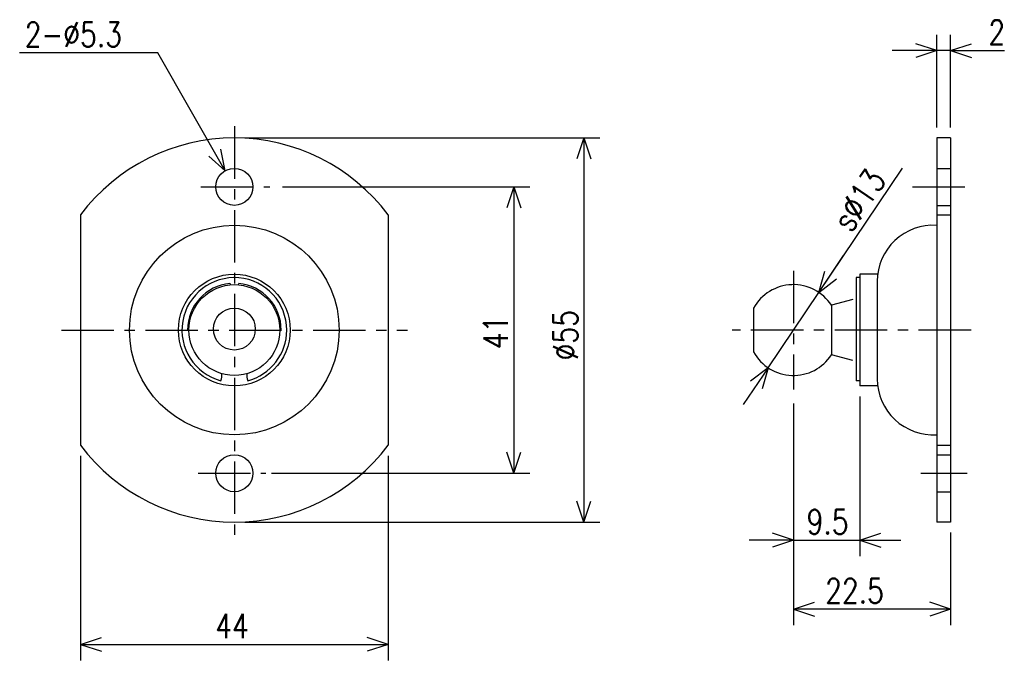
# Model space of a CAD drawing. Extents: x -159 to -18, y 80 to 171.
import ezdxf

# ---------------------------------------------------------------- set-up
doc = ezdxf.new("R2010")
doc.units = 0
doc.linetypes.add('CENTER', pattern=[12, 7.5, -1.5, 1.5, -1.5])
doc.linetypes.add('DASHED', pattern=[4.5, 3, -1.5])
doc.layers.get('0').update_dxf_attribs({"linetype": 'CONTINUOUS'})
doc.styles.get("Standard").update_dxf_attribs({"font": 'txt', "bigfont": 'BIGFONT'})

msp = doc.modelspace()

# ---------------------------------------------------------------- linework, layer by layer
at = {"color": 7, "linetype": 'CONTINUOUS'}
for p, q in [((-27.87, 155.96), (-27.87, 169.25)), ((-25.87, 155.96), (-25.87, 169.25)), ((-27.87, 166.96), (-30.87, 167.96)), ((-25.87, 166.96), (-22.87, 167.96)), ((-139.3, 166.65), (-159.09, 166.65)), ((-129.68, 149.76), (-139.3, 166.65)), ((-27.87, 166.96), (-34.22, 166.96)), ((-27.87, 166.96), (-30.87, 165.96)), ((-25.87, 166.96), (-27.87, 166.96)), ((-25.87, 166.96), (-18.19, 166.96)), ((-25.87, 166.96), (-22.87, 165.96)), ((-25.87, 166.96), (-19.52, 166.96)), ((-126.87, 154.46), (-76.08, 154.46)), ((-78.37, 154.46), (-79.37, 151.46)), ((-78.37, 154.46), (-78.37, 99.46)), ((-78.37, 154.46), (-77.37, 151.46)), ((-27.87, 154.46), (-27.87, 99.46)), ((-25.87, 154.46), (-27.87, 154.46)), ((-25.87, 154.46), (-25.87, 99.46)), ((-129.68, 149.76), (-130.29, 152.86)), ((-129.68, 149.76), (-132.03, 151.87)), ((-44.73, 132.35), (-32.74, 150.14)), ((-121.46, 147.46), (-86.08, 147.46)), ((-88.37, 147.46), (-89.37, 144.46)), ((-88.37, 147.46), (-88.37, 106.46)), ((-88.37, 147.46), (-87.37, 144.46)), ((-150.37, 143.46), (-150.37, 110.46)), ((-106.37, 143.46), (-106.37, 110.46)), ((-27.87, 143.46), (-25.87, 143.46)), ((-44.73, 132.35), (-41.19, 137.61)), ((-44.73, 132.35), (-43.89, 135.4)), ((-44.73, 132.35), (-42.23, 134.28)), ((-39.37, 134.46), (-39.37, 119.71)), ((-38.87, 134.46), (-39.37, 134.46)), ((-38.87, 134.96), (-38.87, 118.96)), ((-36.37, 134.96), (-38.87, 134.96)), ((-36.37, 133.96), (-36.37, 119.96)), ((-128.99, 133.63), (-128.96, 133.43)), ((-127.78, 133.43), (-127.74, 133.63)), ((-52, 121.57), (-44.73, 132.35)), ((-39.87, 131.33), (-42.92, 130.51)), ((-54.06, 130.1), (-54.06, 123.82)), ((-42.92, 130.51), (-42.92, 123.41)), ((-135.07, 126.96), (-134.87, 127.08)), ((-121.67, 126.96), (-121.87, 127.08)), ((-39.87, 122.59), (-42.92, 123.41)), ((-52, 121.57), (-55.55, 116.3)), ((-52, 121.57), (-54.51, 119.64)), ((-52, 121.57), (-52.85, 118.52)), ((-38.87, 119.71), (-39.37, 119.71)), ((-36.3, 118.96), (-38.87, 118.96)), ((-38.87, 117.46), (-38.87, 94.59)), ((-48.37, 116.46), (-48.37, 84.71)), ((-48.37, 116.46), (-48.37, 94.59)), ((-27.87, 110.46), (-25.87, 110.46)), ((-150.37, 108.96), (-150.37, 79.67)), ((-106.37, 108.96), (-106.37, 79.67)), ((-88.37, 106.46), (-89.37, 109.46)), ((-88.37, 106.46), (-87.37, 109.46)), ((-123.06, 106.46), (-86.08, 106.46)), ((-78.37, 99.46), (-79.37, 102.46)), ((-78.37, 99.46), (-77.37, 102.46)), ((-126.87, 99.46), (-76.08, 99.46)), ((-25.87, 99.46), (-27.87, 99.46)), ((-48.37, 96.88), (-51.37, 97.88)), ((-38.87, 96.88), (-35.87, 97.88)), ((-25.87, 97.96), (-25.87, 84.71)), ((-48.37, 96.88), (-54.72, 96.88)), ((-48.37, 96.88), (-51.37, 95.88)), ((-48.37, 96.88), (-39.37, 96.88)), ((-39.37, 96.88), (-33.02, 96.88)), ((-38.87, 96.88), (-35.87, 95.88)), ((-48.37, 87), (-45.37, 88)), ((-25.87, 87), (-28.87, 88)), ((-25.87, 87), (-48.37, 87)), ((-48.37, 87), (-45.37, 86)), ((-25.87, 87), (-28.87, 86)), ((-150.37, 81.96), (-147.37, 82.96)), ((-150.37, 81.96), (-106.37, 81.96)), ((-150.37, 81.96), (-147.37, 80.96)), ((-106.37, 81.96), (-109.37, 82.96)), ((-106.37, 81.96), (-109.37, 80.96))]:
    msp.add_line(p, q, dxfattribs=at)
at = {"color": 7, "linetype": 'CENTER'}
for p, q in [((-128.37, 156.13), (-128.37, 96.94)), ((-133.15, 147.46), (-123.27, 147.46)), ((-31.35, 147.46), (-22.85, 147.46)), ((-48.37, 135.46), (-48.37, 118.46)), ((-153.1, 126.96), (-103.58, 126.96)), ((-22.95, 126.96), (-57.15, 126.96)), ((-133.56, 106.46), (-123.86, 106.46)), ((-30.13, 106.46), (-23.51, 106.46))]:
    msp.add_line(p, q, dxfattribs=at)
at = {"color": 7, "linetype": 'DASHED'}
for p, q in [((-27.87, 150.11), (-25.87, 150.11)), ((-27.87, 144.81), (-25.87, 144.81)), ((-27.87, 109.11), (-25.87, 109.11)), ((-27.87, 103.81), (-25.87, 103.81))]:
    msp.add_line(p, q, dxfattribs=at)
at = {"color": 7, "linetype": 'CONTINUOUS'}
for centre, radius in [((-128.37, 147.46), 2.65), ((-128.37, 126.96), 15), ((-128.37, 126.96), 8), ((-128.37, 126.96), 6.5), ((-128.37, 127.1), 3), ((-128.37, 106.46), 2.65)]:
    msp.add_circle(centre, radius, dxfattribs=at)
for centre, radius, start, end in [((-128.37, 126.96), 27.5, 36.8699, 143.1301), ((-28.37, 133.96), 8, 86.4167, 180), ((-128.37, 126.96), 7.5, 0, 255.2189), ((-128.37, 126.96), 6.7, 95.3334, 180), ((-128.37, 126.96), 6.7, 0, 84.6666), ((-48.37, 126.96), 6.5, 33.0805, 151.1227), ((-128.37, 126.96), 7.5, 284.7811, 0), ((-48.37, 126.96), 6.5, 208.8773, 326.9195), ((-133.15, 120.6), 3, 342.7841, 2.1528), ((-123.59, 120.6), 3, 177.8472, 197.2158), ((-28.37, 119.96), 8, 180, 273.5833), ((-128.37, 126.96), 27.5, 216.8699, 323.1301)]:
    msp.add_arc(centre, radius, start, end, dxfattribs=at)

# ---------------------------------------------------------------- texts
at = {"color": 7, "linetype": 'CONTINUOUS', "width": 0.8}
for s, p in [('2-%%C5.3', (-158.37, 167.52)), ('2', (-20.48, 167.83)), ('9.5', (-46.48, 97.75)), ('22.5', (-43.83, 87.87)), ('44', (-131.11, 82.83))]:
    msp.add_text(s, height=3.5, dxfattribs=at).set_placement(p)
for s, rotation, p in [('s%%C13', 56, (-40.11, 140.77)), ('%%C55', 90, (-79.24, 122.62)), ('41', 90, (-89.24, 124.22))]:
    msp.add_text(s, height=3.5, rotation=rotation, dxfattribs=at).set_placement(p)

doc.saveas('drawing.dxf')
